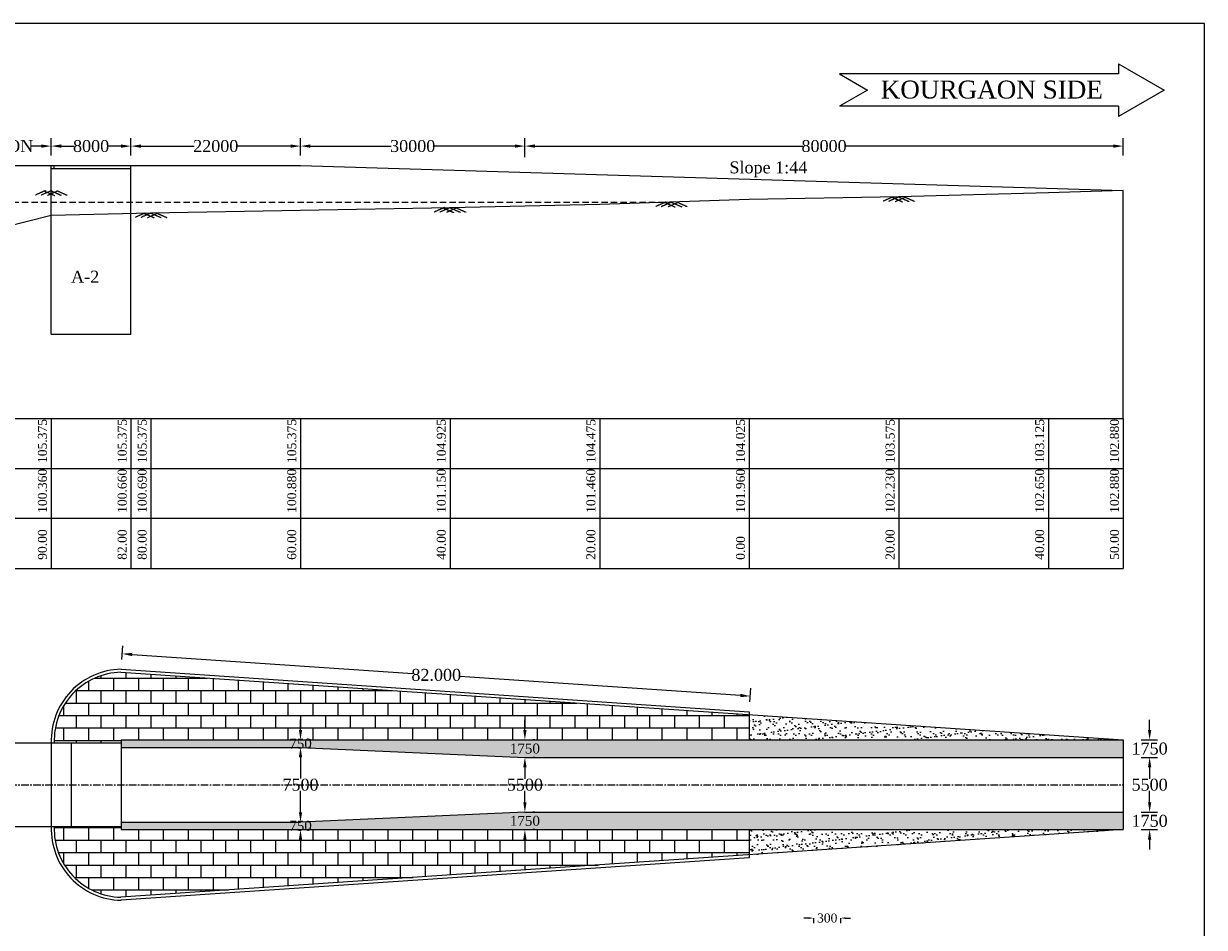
# Model space of a CAD drawing. Header units: millimetres. Extents: x -18859927 to 5748923, y -509130 to 320261.
# Tile 5 of 5: x 5630519 to 5748923, y -394276 to -303623. Entities that reach past the tile are written whole.
import ezdxf

# ---------------------------------------------------------------- set-up
doc = ezdxf.new("R2010")
doc.units = ezdxf.units.MM
doc.header["$MEASUREMENT"] = 0
for name, pattern in [('CENTERX2', [4, 2.5, -0.5, 0.5, -0.5]), ('DASHED2', [9.525, 6.35, -3.175]), ('HIDDEN', [0.375, 0.25, -0.125])]:
    doc.linetypes.add(name, pattern=pattern)
doc.styles.get("Standard").update_dxf_attribs({"font": 'times.ttf'})
doc.styles.add('style1', font='txt.shx', dxfattribs={"height": 1})
doc.dimstyles.get("Standard").update_dxf_attribs({"dimtxt": 400, "dimasz": 215, "dimexe": 0.18, "dimexo": 0.0625, "dimgap": 0.09, "dimtad": 0, "dimtih": 1, "dimtoh": 1, "dimdec": 0, "dimzin": 4, "dimdsep": 46, "dimtxsty": 'Standard', "dimblk": 'OPEN90', "dimcen": 0, "dimadec": 0, "dimazin": 1, "dimtfac": 1, "dimtdec": 0, "dimtix": 1, "dimtofl": 0, "dimtmove": 0, "dimatfit": 3, "dimldrblk": 'OPEN30', "dimfxl": 0, "dimtolj": 1, "dimtzin": 0, "dimarcsym": 0})
pattern_1 = [(0, (24559.8, 26975.8), (0, 1250), []), (90, (24559.8, 26975.8), (-2500, 2e-13), [1250, -1250]), (90, (25809.8, 26975.8), (-2500, 2e-13), [-1250, 1250])]
pattern_2 = [(37.5, (24559.8, 26975.8), (-31.49668, 963.41188), [0, -760, 0, -850, 0, -812.5]), (7.5, (24559.8, 26975.8), (884.88835, 1411.07303), [0, -410, 0, -685, 0, -262.5]), (327.5, (23944.8, 26975.8), (1557.07093, 2.82953), [0, -250, 0, -900, 0, -1175]), (317.5, (23944.8, 26975.8), (1503.0633, 438.83778), [0, -125, 0, -590, 0, -675])]

# ---------------------------------------------------------------- blocks, each defined once
blk = doc.blocks.new('*D26')
at = {"color": 0, "linetype": 'Continuous', "lineweight": -2, "transparency": 16777216}
for p, q in [((5709251, -393342), (5708751, -393342)), ((5709751, -393848), (5709751, -393342)), ((5712451, -393857), (5712451, -393342)), ((5712951, -393342), (5713451, -393342))]:
    blk.add_line(p, q, dxfattribs=at)
at = {"color": 0, "linetype": 'Continuous', "transparency": 16777216}
for points in [[(5709251, -393259), (5709251, -393426), (5709751, -393342)], [(5712951, -393259), (5712951, -393426), (5712451, -393342)]]:
    blk.add_solid(points, dxfattribs=at)
at = {"layer": 'Defpoints', "color": 0, "linetype": 'Continuous', "transparency": 16777216}
for p in [(5709751, -393848), (5712451, -393342), (5712451, -393857)]:
    blk.add_point(p, dxfattribs=at)
at = {"color": 0, "linetype": 'Continuous', "transparency": 16777216, "insert": (5711101, -393342), "char_height": 500, "attachment_point": 5}
blk.add_mtext('\\A1;{\\H1.8x;300}', dxfattribs=at)
blk = doc.blocks.new('*D35')
at = {"color": 0, "linetype": 'Continuous', "lineweight": -2, "ltscale": 10000, "transparency": 16777216}
for p, q in [((5614628, -316765), (5614628, -315110)), ((5615628, -315910), (5616626, -315910)), ((5632285, -315910), (5631288, -315910)), ((5633285, -316765), (5633285, -315110))]:
    blk.add_line(p, q, dxfattribs=at)
at = {"color": 0, "linetype": 'Continuous', "ltscale": 10000, "transparency": 16777216}
for points in [[(5615628, -315743), (5615628, -316076), (5614628, -315910)], [(5632285, -315743), (5632285, -316076), (5633285, -315910)]]:
    blk.add_solid(points, dxfattribs=at)
at = {"layer": 'Defpoints', "color": 0, "linetype": 'Continuous', "ltscale": 10000, "transparency": 16777216}
for p in [(5614628, -315910), (5614628, -317765), (5633285, -317765)]:
    blk.add_point(p, dxfattribs=at)
at = {"color": 0, "linetype": 'Continuous', "ltscale": 10000, "transparency": 16777216, "insert": (5623957, -315910), "char_height": 500, "attachment_point": 5}
blk.add_mtext('\\A1;{\\H2.4x;BRIDGE PORTION}', dxfattribs=at)
blk = doc.blocks.new('*D48')
at = {"color": 0, "linetype": 'Continuous', "lineweight": -2, "ltscale": 10000, "transparency": 16777216}
for p, q in [((5633285, -316867), (5633285, -315110)), ((5634285, -315910), (5635599, -315910)), ((5640285, -315910), (5638972, -315910)), ((5641285, -316867), (5641285, -315110))]:
    blk.add_line(p, q, dxfattribs=at)
at = {"color": 0, "linetype": 'Continuous', "ltscale": 10000, "transparency": 16777216}
for points in [[(5634285, -315743), (5634285, -316076), (5633285, -315910)], [(5640285, -315743), (5640285, -316076), (5641285, -315910)]]:
    blk.add_solid(points, dxfattribs=at)
at = {"layer": 'Defpoints', "color": 0, "linetype": 'Continuous', "ltscale": 10000, "transparency": 16777216}
for p in [(5641285, -315910), (5633285, -317867), (5641285, -317867)]:
    blk.add_point(p, dxfattribs=at)
at = {"color": 0, "linetype": 'Continuous', "ltscale": 10000, "transparency": 16777216, "insert": (5637285, -315910), "char_height": 500, "attachment_point": 5}
blk.add_mtext('\\A1;{\\H2.4x;8000}', dxfattribs=at)
blk = doc.blocks.new('*D54')
at = {"color": 0, "linetype": 'Continuous', "lineweight": -2, "ltscale": 10000, "transparency": 16777216}
for p, q in [((5658285, -374470), (5658285, -373470)), ((5659285, -375470), (5659085, -375470)), ((5659285, -376220), (5659085, -376220)), ((5658285, -377220), (5658285, -378220))]:
    blk.add_line(p, q, dxfattribs=at)
at = {"color": 0, "linetype": 'Continuous', "ltscale": 10000, "transparency": 16777216}
for points in [[(5658119, -374470), (5658452, -374470), (5658285, -375470)], [(5658119, -377220), (5658452, -377220), (5658285, -376220)]]:
    blk.add_solid(points, dxfattribs=at)
at = {"layer": 'Defpoints', "color": 0, "linetype": 'Continuous', "ltscale": 10000, "transparency": 16777216}
for p in [(5658285, -375470), (5658285, -376220), (5658285, -376220)]:
    blk.add_point(p, dxfattribs=at)
at = {"color": 0, "linetype": 'Continuous', "ltscale": 10000, "transparency": 16777216, "insert": (5658285, -375845), "char_height": 500, "attachment_point": 5}
blk.add_mtext('\\A1;{\\H2x;750}', dxfattribs=at)
blk = doc.blocks.new('*D55')
at = {"color": 0, "linetype": 'Continuous', "lineweight": -2, "ltscale": 10000, "transparency": 16777216}
for p, q in [((5659285, -376220), (5659085, -376220)), ((5658285, -377220), (5658285, -379358)), ((5658285, -382720), (5658285, -380582)), ((5659285, -383720), (5659085, -383720))]:
    blk.add_line(p, q, dxfattribs=at)
at = {"color": 0, "linetype": 'Continuous', "ltscale": 10000, "transparency": 16777216}
for points in [[(5658119, -377220), (5658452, -377220), (5658285, -376220)], [(5658119, -382720), (5658452, -382720), (5658285, -383720)]]:
    blk.add_solid(points, dxfattribs=at)
at = {"layer": 'Defpoints', "color": 0, "linetype": 'Continuous', "ltscale": 10000, "transparency": 16777216}
for p in [(5658285, -376220), (5658285, -383720), (5658285, -383720)]:
    blk.add_point(p, dxfattribs=at)
at = {"color": 0, "linetype": 'Continuous', "ltscale": 10000, "transparency": 16777216, "insert": (5658285, -379970), "char_height": 500, "attachment_point": 5}
blk.add_mtext('\\A1;{\\H2.4x;7500}', dxfattribs=at)
blk = doc.blocks.new('*D56')
at = {"color": 0, "linetype": 'Continuous', "lineweight": -2, "ltscale": 10000, "transparency": 16777216}
for p, q in [((5658285, -382720), (5658285, -381720)), ((5659285, -383720), (5659085, -383720)), ((5659285, -384470), (5659085, -384470)), ((5658285, -385470), (5658285, -386470))]:
    blk.add_line(p, q, dxfattribs=at)
at = {"color": 0, "linetype": 'Continuous', "ltscale": 10000, "transparency": 16777216}
for points in [[(5658119, -382720), (5658452, -382720), (5658285, -383720)], [(5658119, -385470), (5658452, -385470), (5658285, -384470)]]:
    blk.add_solid(points, dxfattribs=at)
at = {"layer": 'Defpoints', "color": 0, "linetype": 'Continuous', "ltscale": 10000, "transparency": 16777216}
for p in [(5658285, -383720), (5658285, -384470), (5658285, -384470)]:
    blk.add_point(p, dxfattribs=at)
at = {"color": 0, "linetype": 'Continuous', "ltscale": 10000, "transparency": 16777216, "insert": (5658285, -384095), "char_height": 500, "attachment_point": 5}
blk.add_mtext('\\A1;{\\H2x;750}', dxfattribs=at)
blk = doc.blocks.new('*D57')
at = {"color": 0, "linetype": 'Continuous', "lineweight": -2, "ltscale": 10000, "transparency": 16777216}
for p, q in [((5680785, -374470), (5680785, -373470)), ((5681785, -375470), (5681585, -375470)), ((5681785, -377220), (5681585, -377220)), ((5680785, -378220), (5680785, -379220))]:
    blk.add_line(p, q, dxfattribs=at)
at = {"color": 0, "linetype": 'Continuous', "ltscale": 10000, "transparency": 16777216}
for points in [[(5680619, -374470), (5680952, -374470), (5680785, -375470)], [(5680619, -378220), (5680952, -378220), (5680785, -377220)]]:
    blk.add_solid(points, dxfattribs=at)
at = {"layer": 'Defpoints', "color": 0, "linetype": 'Continuous', "ltscale": 10000, "transparency": 16777216}
for p in [(5680785, -375470), (5680785, -377220), (5680785, -377220)]:
    blk.add_point(p, dxfattribs=at)
at = {"color": 0, "linetype": 'Continuous', "ltscale": 10000, "transparency": 16777216, "insert": (5680785, -376345), "char_height": 500, "attachment_point": 5}
blk.add_mtext('\\A1;{\\H2x;1750}', dxfattribs=at)
blk = doc.blocks.new('*D58')
at = {"color": 0, "linetype": 'Continuous', "lineweight": -2, "ltscale": 10000, "transparency": 16777216}
for p, q in [((5681785, -377220), (5681585, -377220)), ((5680785, -378220), (5680785, -379360)), ((5680785, -381720), (5680785, -380580)), ((5681785, -382720), (5681585, -382720))]:
    blk.add_line(p, q, dxfattribs=at)
at = {"color": 0, "linetype": 'Continuous', "ltscale": 10000, "transparency": 16777216}
for points in [[(5680619, -378220), (5680952, -378220), (5680785, -377220)], [(5680619, -381720), (5680952, -381720), (5680785, -382720)]]:
    blk.add_solid(points, dxfattribs=at)
at = {"layer": 'Defpoints', "color": 0, "linetype": 'Continuous', "ltscale": 10000, "transparency": 16777216}
for p in [(5680785, -377220), (5680785, -382720), (5680785, -382720)]:
    blk.add_point(p, dxfattribs=at)
at = {"color": 0, "linetype": 'Continuous', "ltscale": 10000, "transparency": 16777216, "insert": (5680785, -379970), "char_height": 500, "attachment_point": 5}
blk.add_mtext('\\A1;{\\H2.4x;5500}', dxfattribs=at)
blk = doc.blocks.new('*D59')
at = {"color": 0, "linetype": 'Continuous', "lineweight": -2, "ltscale": 10000, "transparency": 16777216}
for p, q in [((5680785, -381720), (5680785, -380720)), ((5681785, -382720), (5681585, -382720)), ((5681785, -384470), (5681585, -384470)), ((5680785, -385470), (5680785, -386470))]:
    blk.add_line(p, q, dxfattribs=at)
at = {"color": 0, "linetype": 'Continuous', "ltscale": 10000, "transparency": 16777216}
for points in [[(5680619, -381720), (5680952, -381720), (5680785, -382720)], [(5680619, -385470), (5680952, -385470), (5680785, -384470)]]:
    blk.add_solid(points, dxfattribs=at)
at = {"layer": 'Defpoints', "color": 0, "linetype": 'Continuous', "ltscale": 10000, "transparency": 16777216}
for p in [(5680785, -382720), (5680785, -384470), (5680785, -384470)]:
    blk.add_point(p, dxfattribs=at)
at = {"color": 0, "linetype": 'Continuous', "ltscale": 10000, "transparency": 16777216, "insert": (5680785, -383595), "char_height": 500, "attachment_point": 5}
blk.add_mtext('\\A1;{\\H2x;1750}', dxfattribs=at)
blk = doc.blocks.new('*D61')
at = {"color": 0, "linetype": 'Continuous', "lineweight": -2, "ltscale": 10000, "transparency": 16777216}
for p, q in [((5640364, -367393), (5640455, -366036)), ((5641399, -366902), (5669545, -368800)), ((5702393, -371016), (5674247, -369118)), ((5703353, -371642), (5703444, -370285))]:
    blk.add_line(p, q, dxfattribs=at)
at = {"color": 0, "linetype": 'Continuous', "ltscale": 10000, "transparency": 16777216}
for points in [[(5641410, -366735), (5641388, -367068), (5640401, -366834)], [(5702404, -370850), (5702381, -371183), (5703390, -371084)]]:
    blk.add_solid(points, dxfattribs=at)
at = {"layer": 'Defpoints', "color": 0, "linetype": 'Continuous', "ltscale": 10000, "transparency": 16777216}
for p in [(5640296, -368391), (5703390, -371084), (5703285, -372640)]:
    blk.add_point(p, dxfattribs=at)
at = {"color": 0, "linetype": 'Continuous', "ltscale": 10000, "transparency": 16777216, "insert": (5671896, -368959), "char_height": 500, "attachment_point": 5}
blk.add_mtext('\\A1;{\\H2.4x;82.000}', dxfattribs=at)
blk = doc.blocks.new('*D63')
at = {"color": 0, "linetype": 'Continuous', "lineweight": -2, "ltscale": 10000, "transparency": 16777216}
for p, q in [((5641285, -316867), (5641285, -315110)), ((5642285, -315910), (5647621, -315910)), ((5657285, -315910), (5651950, -315910)), ((5658285, -316867), (5658285, -315110))]:
    blk.add_line(p, q, dxfattribs=at)
at = {"color": 0, "linetype": 'Continuous', "ltscale": 10000, "transparency": 16777216}
for points in [[(5642285, -315743), (5642285, -316076), (5641285, -315910)], [(5657285, -315743), (5657285, -316076), (5658285, -315910)]]:
    blk.add_solid(points, dxfattribs=at)
at = {"layer": 'Defpoints', "color": 0, "linetype": 'Continuous', "ltscale": 10000, "transparency": 16777216}
for p in [(5658285, -315910), (5641285, -317867), (5658285, -317867)]:
    blk.add_point(p, dxfattribs=at)
at = {"color": 0, "linetype": 'Continuous', "ltscale": 10000, "transparency": 16777216, "insert": (5649785, -315910), "char_height": 500, "attachment_point": 5}
blk.add_mtext('\\A1;{\\H2.4x;22000}', dxfattribs=at)
blk = doc.blocks.new('*D64')
at = {"color": 0, "linetype": 'Continuous', "lineweight": -2, "ltscale": 10000, "transparency": 16777216}
for p, q in [((5658285, -316867), (5658285, -315110)), ((5659285, -315910), (5667388, -315910)), ((5679785, -315910), (5671683, -315910)), ((5680785, -317029), (5680785, -315110))]:
    blk.add_line(p, q, dxfattribs=at)
at = {"color": 0, "linetype": 'Continuous', "ltscale": 10000, "transparency": 16777216}
for points in [[(5659285, -315743), (5659285, -316076), (5658285, -315910)], [(5679785, -315743), (5679785, -316076), (5680785, -315910)]]:
    blk.add_solid(points, dxfattribs=at)
at = {"layer": 'Defpoints', "color": 0, "linetype": 'Continuous', "ltscale": 10000, "transparency": 16777216}
for p in [(5680785, -315910), (5658285, -317867), (5680785, -318029)]:
    blk.add_point(p, dxfattribs=at)
at = {"color": 0, "linetype": 'Continuous', "ltscale": 10000, "transparency": 16777216, "insert": (5669535, -315910), "char_height": 500, "attachment_point": 5}
blk.add_mtext('\\A1;{\\H2.4x;30000}', dxfattribs=at)
blk = doc.blocks.new('*D65')
at = {"color": 0, "linetype": 'Continuous', "lineweight": -2, "ltscale": 10000, "transparency": 16777216}
for p, q in [((5680785, -317029), (5680785, -315110)), ((5681785, -315910), (5708656, -315910)), ((5739785, -315910), (5712915, -315910)), ((5740785, -316862), (5740785, -315110))]:
    blk.add_line(p, q, dxfattribs=at)
at = {"color": 0, "linetype": 'Continuous', "ltscale": 10000, "transparency": 16777216}
for points in [[(5681785, -315743), (5681785, -316076), (5680785, -315910)], [(5739785, -315743), (5739785, -316076), (5740785, -315910)]]:
    blk.add_solid(points, dxfattribs=at)
at = {"layer": 'Defpoints', "color": 0, "linetype": 'Continuous', "ltscale": 10000, "transparency": 16777216}
for p in [(5740785, -315910), (5680785, -318029), (5740785, -317862)]:
    blk.add_point(p, dxfattribs=at)
at = {"color": 0, "linetype": 'Continuous', "ltscale": 10000, "transparency": 16777216, "insert": (5710785, -315910), "char_height": 500, "attachment_point": 5}
blk.add_mtext('\\A1;{\\H2.4x;80000}', dxfattribs=at)
blk = doc.blocks.new('*D71')
at = {"color": 0, "linetype": 'Continuous', "lineweight": -2, "ltscale": 10000, "transparency": 16777216}
for p, q in [((5742583, -377220), (5744232, -377220)), ((5743432, -378220), (5743432, -379360)), ((5743432, -381720), (5743432, -380580)), ((5742583, -382720), (5744232, -382720))]:
    blk.add_line(p, q, dxfattribs=at)
at = {"color": 0, "linetype": 'Continuous', "ltscale": 10000, "transparency": 16777216}
for points in [[(5743265, -378220), (5743599, -378220), (5743432, -377220)], [(5743265, -381720), (5743599, -381720), (5743432, -382720)]]:
    blk.add_solid(points, dxfattribs=at)
at = {"layer": 'Defpoints', "color": 0, "linetype": 'Continuous', "ltscale": 10000, "transparency": 16777216}
for p in [(5741583, -377220), (5741583, -382720), (5743432, -382720)]:
    blk.add_point(p, dxfattribs=at)
at = {"color": 0, "linetype": 'Continuous', "ltscale": 10000, "transparency": 16777216, "insert": (5743432, -379970), "char_height": 1200, "attachment_point": 5}
blk.add_mtext('\\A1;5500', dxfattribs=at)
blk = doc.blocks.new('*D72')
at = {"color": 0, "linetype": 'Continuous', "lineweight": -2, "ltscale": 10000, "transparency": 16777216}
for p, q in [((5743432, -374470), (5743432, -373470)), ((5742583, -375470), (5744232, -375470)), ((5742583, -377220), (5744232, -377220)), ((5743432, -378220), (5743432, -379220))]:
    blk.add_line(p, q, dxfattribs=at)
at = {"color": 0, "linetype": 'Continuous', "ltscale": 10000, "transparency": 16777216}
for points in [[(5743265, -374470), (5743599, -374470), (5743432, -375470)], [(5743265, -378220), (5743599, -378220), (5743432, -377220)]]:
    blk.add_solid(points, dxfattribs=at)
at = {"layer": 'Defpoints', "color": 0, "linetype": 'Continuous', "ltscale": 10000, "transparency": 16777216}
for p in [(5741583, -375470), (5741583, -377220), (5743432, -377220)]:
    blk.add_point(p, dxfattribs=at)
at = {"color": 0, "linetype": 'Continuous', "ltscale": 10000, "transparency": 16777216, "insert": (5743432, -376345), "char_height": 1200, "attachment_point": 5}
blk.add_mtext('\\A1;1750', dxfattribs=at)
blk = doc.blocks.new('*D73')
at = {"color": 0, "linetype": 'Continuous', "lineweight": -2, "ltscale": 10000, "transparency": 16777216}
for p, q in [((5743432, -381720), (5743432, -380720)), ((5742583, -382720), (5744232, -382720)), ((5742583, -384470), (5744232, -384470)), ((5743432, -385470), (5743432, -386470))]:
    blk.add_line(p, q, dxfattribs=at)
at = {"color": 0, "linetype": 'Continuous', "ltscale": 10000, "transparency": 16777216}
for points in [[(5743265, -381720), (5743599, -381720), (5743432, -382720)], [(5743265, -385470), (5743599, -385470), (5743432, -384470)]]:
    blk.add_solid(points, dxfattribs=at)
at = {"layer": 'Defpoints', "color": 0, "linetype": 'Continuous', "ltscale": 10000, "transparency": 16777216}
for p in [(5741583, -382720), (5741583, -384470), (5743432, -384470)]:
    blk.add_point(p, dxfattribs=at)
at = {"color": 0, "linetype": 'Continuous', "ltscale": 10000, "transparency": 16777216, "insert": (5743432, -383595), "char_height": 1200, "attachment_point": 5}
blk.add_mtext('\\A1;1750', dxfattribs=at)

msp = doc.modelspace()

# ---------------------------------------------------------------- hatches: boundary and pattern name
at = {"linetype": 'Continuous', "ltscale": 10000}
h = msp.add_hatch(dxfattribs=at)
h.set_pattern_fill('BRICK', scale=5000)
h.set_pattern_definition(pattern_1)
h.paths.add_polyline_path([(5640276.2, -368689.9, 0.41824846), (5633589.4, -375770), (5640285.4, -375770), (5640285.4, -375470), (5703285.4, -375470), (5703285.4, -372940.4)])
h.paths.add_polyline_path([(5657051.9, -376779.3), (5659516.7, -376779.3), (5659516.7, -374894.1), (5657051.9, -374894.1)], flags=9)
h = msp.add_hatch(dxfattribs=at)
h.set_pattern_fill('AR-SAND', scale=500)
h.set_pattern_definition(pattern_2)
h.paths.add_polyline_path([(5703285.4, -372940.4), (5703285.4, -375470), (5740785.4, -375470)])
h = msp.add_hatch(dxfattribs=at)
h.set_pattern_fill('MUDST', scale=1500)
h.set_pattern_definition([(0, (24559.77, 26975.77), (750, 375), [375, -375, 0, -375, 0, -375])])
h.paths.add_polyline_path([(5703285.4, -375470), (5640285.4, -375470), (5640285.4, -376220), (5658285.4, -376220), (5680785.4, -377220), (5703285.4, -377220)])
h.paths.add_polyline_path([(5740785.4, -375470), (5703285.4, -375470), (5703285.4, -377220), (5740785.4, -377220)])
h.paths.add_polyline_path([(5703285.4, -382720), (5680785.4, -382720), (5658285.4, -383720), (5640285.4, -383720), (5640285.4, -384470), (5703285.4, -384470)])
h.paths.add_polyline_path([(5740785.4, -382720), (5703285.4, -382720), (5703285.4, -384470), (5740785.4, -384470)])
h = msp.add_hatch(dxfattribs=at)
h.set_pattern_fill('BRICK', scale=5000)
h.set_pattern_definition(pattern_1)
h.paths.add_polyline_path([(5703285.4, -386999.7), (5703285.4, -384470), (5640285.4, -384470), (5640285.4, -384170), (5633589.4, -384170, 0.41824846), (5640276.2, -391250.2)])
h.paths.add_polyline_path([(5657051.9, -385029.3), (5659516.7, -385029.3), (5659516.7, -383144.1), (5657051.9, -383144.1)], flags=9)
h = msp.add_hatch(dxfattribs=at)
h.set_pattern_fill('AR-SAND', scale=500)
h.set_pattern_definition(pattern_2)
h.paths.add_polyline_path([(5703285.4, -384470), (5703285.4, -386999.7), (5740785.4, -384470)])

# ---------------------------------------------------------------- linework, layer by layer
for p, q in [((5748923.3, -303623.5), (5447176.8, -303623.5)), ((5748923.3, -509129.5), (5748923.3, -303623.5)), ((5606628.3, -317867.1), (5641285.4, -317867.1)), ((5641285.4, -317867.1), (5658285.4, -317867.1)), ((5658285.4, -317867.1), (5740785.4, -320362.1)), ((5740785.4, -343242.1), (5740785.4, -320362.1)), ((5640276.2, -368689.9), (5740785.4, -375470)), ((5640296.4, -368390.6), (5703285.4, -372639.7)), ((5703285.4, -372639.7), (5703285.4, -375470)), ((5658285.4, -376220), (5680785.4, -377220)), ((5740785.4, -375470), (5740785.4, -384470)), ((5680785.4, -382720), (5658285.4, -383720)), ((5703285.4, -384470), (5703285.4, -387300.4))]:
    msp.add_line(p, q, dxfattribs=at)
at = {"color": 0, "linetype": 'Continuous', "ltscale": 10000}
for p, q in [((5740314.8, -307648.6), (5740314.8, -308672)), ((5740314.8, -307648.6), (5744893.3, -310292)), ((5740314.8, -308672), (5712329.4, -308672)), ((5712329.4, -308672), (5715135.3, -310292)), ((5715135.3, -310292), (5712329.4, -311912)), ((5744893.3, -310292), (5740314.8, -312935.4)), ((5740314.8, -311912), (5712329.4, -311912)), ((5740314.8, -311912), (5740314.8, -312935.4)), ((5633285.4, -334782.2), (5633285.4, -317867.1)), ((5633585.4, -318167.1), (5633585.4, -317867.1)), ((5641285.4, -334782.2), (5641285.4, -317867.1)), ((5633285.4, -334782.2), (5641285.4, -334782.2)), ((5633285.4, -343242.1), (5633285.4, -358270.1)), ((5641285.4, -343242.1), (5641285.4, -358270.1)), ((5643285.4, -343242.1), (5643285.4, -358270.1)), ((5658285.4, -343242.1), (5658285.4, -358270.1)), ((5673285.4, -343242.1), (5673285.4, -358270.1)), ((5688285.4, -343242.1), (5688285.4, -358270.1)), ((5703285.4, -343242.1), (5703285.4, -358270.1)), ((5718285.4, -343242.1), (5718285.4, -358270.1)), ((5733285.4, -343242.1), (5733285.4, -358270.1)), ((5740785.4, -343242.1), (5740785.4, -358270.1)), ((5623684.1, -375770), (5640285.4, -375770)), ((5633285.4, -375770), (5633285.4, -384170)), ((5635285.4, -375770), (5635285.4, -384170)), ((5640285.4, -375470), (5740785.4, -375470)), ((5640285.4, -375470), (5640285.4, -384470)), ((5640285.4, -376220), (5658285.4, -376220)), ((5680785.4, -377220), (5740785.4, -377220)), ((5680785.4, -382720), (5740785.4, -382720)), ((5621396.9, -384170), (5640285.4, -384170)), ((5740785.4, -384470), (5640276.2, -391250.2)), ((5640285.4, -383720), (5658285.4, -383720)), ((5640285.4, -384470), (5740785.4, -384470)), ((5703285.4, -387300.4), (5640296.4, -391549.5))]:
    msp.add_line(p, q, dxfattribs=at)
at = {"color": 0}
for p, q in [((5633285.4, -318167.1), (5641285.4, -318167.1)), ((5623684.1, -343242.1), (5740785.4, -343242.1)), ((5623684.1, -348242.1), (5738285.4, -348242.1)), ((5623684.1, -348242.1), (5740785.4, -348242.1)), ((5622378, -353242.1), (5740785.4, -353242.1)), ((5457628.3, -358270.1), (5740785.4, -358270.1))]:
    msp.add_line(p, q, dxfattribs=at)
at = {"color": 0, "linetype": 'HIDDEN'}
for p, q in [((5632729.2, -320373.2), (5631702.8, -320826.3)), ((5633285.4, -320392.1), (5632259, -320845.2)), ((5632617.1, -320414.8), (5633643.5, -320868)), ((5633953.7, -320414.8), (5632927.3, -320868)), ((5633285.4, -320392.1), (5634311.8, -320845.2)), ((5633841.6, -320373.2), (5634868, -320826.3)), ((5694929.2, -321523.2), (5693902.8, -321976.3)), ((5695485.4, -321542.1), (5694459, -321995.2)), ((5694817.1, -321564.8), (5695843.5, -322018)), ((5696153.7, -321564.8), (5695127.3, -322018)), ((5695485.4, -321542.1), (5696511.8, -321995.2)), ((5696041.6, -321523.2), (5697068, -321976.3)), ((5717729.2, -320993.2), (5716702.8, -321446.3)), ((5718285.4, -321012.1), (5717259, -321465.2)), ((5717617.1, -321034.8), (5718643.5, -321488)), ((5718953.7, -321034.8), (5717927.3, -321488)), ((5718285.4, -321012.1), (5719311.8, -321465.2)), ((5718841.6, -320993.2), (5719868, -321446.3)), ((5642729.2, -322613.2), (5641702.8, -323066.3)), ((5643285.4, -322632.1), (5642259, -323085.2)), ((5642617.1, -322654.8), (5643643.5, -323108)), ((5643953.7, -322654.8), (5642927.3, -323108)), ((5643285.4, -322632.1), (5644311.8, -323085.2)), ((5643841.6, -322613.2), (5644868, -323066.3)), ((5672729.2, -322073.2), (5671702.8, -322526.3)), ((5673285.4, -322092.1), (5672259, -322545.2)), ((5672617.1, -322114.8), (5673643.5, -322568)), ((5673953.7, -322114.8), (5672927.3, -322568)), ((5673285.4, -322092.1), (5674311.8, -322545.2)), ((5673841.6, -322073.2), (5674868, -322526.3))]:
    msp.add_line(p, q, dxfattribs=at)
at = {"color": 0, "linetype": 'DASHED2', "ltscale": 100}
msp.add_line((5623684.1, -321542.1), (5695485.4, -321542.1), dxfattribs=at)
at = {"color": 0, "linetype": 'CENTERX2', "ltscale": 300}
msp.add_line((5625483.2, -379970), (5740785.4, -379970), dxfattribs=at)
at = {"linetype": 'Continuous', "ltscale": 10000}
msp.add_lwpolyline([(5740785.4, -320362.1), (5733285.4, -320592.1), (5718285.4, -321012.1), (5703285.4, -321282.1), (5688285.4, -321782.1), (5673285.4, -322092.1), (5658285.4, -322362.1), (5643285.4, -322632.1), (5633285.4, -322882.1), (5621396.9, -325881.5)], dxfattribs=at)
at = {"color": 0, "linetype": 'Continuous', "ltscale": 10000}
for centre, radius, start, end in [((5640423.9, -375527.4), 7138.7, 91.111425, 181.947862), ((5640424.5, -375527.7), 6839.4, 91.24263, 182.030809), ((5640423.9, -384412.7), 7138.7, 178.052138, 268.888575), ((5640424.5, -384412.4), 6839.4, 177.969191, 268.75737)]:
    msp.add_arc(centre, radius, start, end, dxfattribs=at)

# ---------------------------------------------------------------- texts
at = {"color": 0, "insert": (5716467.5, -309338.3), "char_height": 1800, "attachment_point": 1, "style": 'style1'}
msp.add_mtext('{\\fTimes New Roman|b0|i0|c0|p18;KOURGAON SIDE}', dxfattribs=at)
at = {"color": 0, "char_height": 1200, "attachment_point": 1}
for s, insert in [('Slope 1:44', (5701296.1, -317444.9)), ('A-2', (5635279.5, -328407.2))]:
    msp.add_mtext(s, dxfattribs=dict(at, insert=insert))
at = {"color": 0, "char_height": 900, "attachment_point": 1, "rotation": 90}
for s, insert in [('105.375', (5631952.2, -347696.7)), ('105.375', (5639952.2, -347696.7)), ('105.375', (5641952.2, -347696.7)), ('105.375', (5656952.2, -347696.7)), ('104.925', (5671952.2, -347696.7)), ('104.475', (5686952.2, -347696.7)), ('104.025', (5701952.2, -347696.7)), ('103.575', (5716952.2, -347696.7)), ('103.125', (5731952.2, -347696.7)), ('102.880', (5739452.2, -347696.7)), ('100.360', (5631952.2, -352696.7)), ('100.660', (5639952.2, -352696.7)), ('100.690', (5641952.2, -352696.7)), ('100.880', (5656952.2, -352696.7)), ('101.150', (5671952.2, -352696.7)), ('101.460', (5686952.2, -352696.7)), ('101.960', (5701952.2, -352696.7)), ('102.230', (5716952.2, -352696.7)), ('102.650', (5731952.2, -352696.7)), ('102.880', (5739452.2, -352696.7)), ('90.00', (5631952.2, -357407.3)), ('82.00', (5639952.2, -357407.3)), ('80.00', (5641952.2, -357407.3)), ('60.00', (5656952.2, -357407.3)), ('40.00', (5671952.2, -357407.3)), ('20.00', (5686952.2, -357407.3)), ('0.00', (5701952.2, -357407.3)), ('20.00', (5716952.2, -357407.3)), ('40.00', (5731952.2, -357407.3)), ('50.00', (5739452.2, -357407.3))]:
    msp.add_mtext(s, dxfattribs=dict(at, insert=insert))

# ---------------------------------------------------------------- dimensions: what is measured, and where the dimension line sits
at = {"color": 0, "linetype": 'Continuous', "ltscale": 10000}
dim = msp.add_linear_dim(base=(5614628.3, -315909.5), p1=(5633285.4, -317765.3), p2=(5614628.3, -317765.3), text='{\\H2.4x;BRIDGE PORTION}', dimstyle='Standard', override={"dimtxt": 500, "dimasz": 1000, "dimexe": 800, "dimexo": 1000, "dimfxl": 300}, dxfattribs=at)
dim.commit()
dim.dimension.update_dxf_attribs({"geometry": '*D35', "text_midpoint": (5623956.9, -315909.5)})
at = {"linetype": 'Continuous', "ltscale": 10000}
for base, p1, p2, text, picture, middle in [((5641285.4, -315909.5), (5633285.4, -317867.1), (5641285.4, -317867.1), '{\\H2.4x;<>}', '*D48', (5637285.4, -315909.5)), ((5658285.4, -315909.5), (5641285.4, -317867.1), (5658285.4, -317867.1), '{\\H2.4x;22000}', '*D63', (5649785.4, -315909.5)), ((5680785.4, -315909.5), (5658285.4, -317867.1), (5680785.4, -318028.8), '{\\H2.4x;30000}', '*D64', (5669535.4, -315909.5)), ((5740785.4, -315909.5), (5680785.4, -318028.8), (5740785.4, -317862.5), '{\\H2.4x;80000}', '*D65', (5710785.4, -315909.5))]:
    dim = msp.add_linear_dim(base=base, p1=p1, p2=p2, text=text, dimstyle='Standard', override={"dimtxt": 500, "dimasz": 1000, "dimexe": 800, "dimexo": 1000, "dimfxl": 300}, dxfattribs=at)
    dim.commit()
    dim.dimension.update_dxf_attribs({"geometry": picture, "text_midpoint": middle})
dim = msp.add_aligned_dim(p1=(5640296.4, -368390.6), p2=(5703285.4, -372639.7), distance=1559.7, text='{\\H2.4x;82.000}', dimstyle='Standard', override={"dimtxt": 500, "dimasz": 1000, "dimexe": 800, "dimexo": 1000, "dimfxl": 300}, dxfattribs=at)
dim.commit()
dim.dimension.update_dxf_attribs({"geometry": '*D61', "text_midpoint": (5671895.9, -368959)})
for base, p1, p2, text, picture, middle in [((5658285.4, -376220), (5658285.4, -375470), (5658285.4, -376220), '{\\H2x;750}', '*D54', (5658285.4, -375845)), ((5680785.4, -377220), (5680785.4, -375470), (5680785.4, -377220), '{\\H2x;<>}', '*D57', (5680785.4, -376345)), ((5658285.4, -383720), (5658285.4, -376220), (5658285.4, -383720), '{\\H2.4x;<>}', '*D55', (5658285.4, -379970)), ((5680785.4, -382720), (5680785.4, -377220), (5680785.4, -382720), '{\\H2.4x;<>}', '*D58', (5680785.4, -379970)), ((5680785.4, -384470), (5680785.4, -382720), (5680785.4, -384470), '{\\H2x;<>}', '*D59', (5680785.4, -383595)), ((5658285.4, -384470), (5658285.4, -383720), (5658285.4, -384470), '{\\H2x;<>}', '*D56', (5658285.4, -384095))]:
    dim = msp.add_linear_dim(base=base, p1=p1, p2=p2, angle=90, text=text, dimstyle='Standard', override={"dimtxt": 500, "dimasz": 1000, "dimexe": 800, "dimexo": 1000, "dimfxl": 300}, dxfattribs=at)
    dim.commit()
    dim.dimension.update_dxf_attribs({"geometry": picture, "text_midpoint": middle})
for base, p1, p2, picture, middle in [((5743432.1, -377220), (5741583, -375470), (5741583, -377220), '*D72', (5743432.1, -376345)), ((5743432.1, -382720), (5741583, -377220), (5741583, -382720), '*D71', (5743432.1, -379970)), ((5743432.1, -384470), (5741583, -382720), (5741583, -384470), '*D73', (5743432.1, -383595))]:
    dim = msp.add_linear_dim(base=base, p1=p1, p2=p2, angle=90, dimstyle='Standard', override={"dimtxt": 1200, "dimasz": 1000, "dimexe": 800, "dimexo": 1000, "dimfxl": 300}, dxfattribs=at)
    dim.commit()
    dim.dimension.update_dxf_attribs({"geometry": picture, "text_midpoint": middle})
at = {"color": 0, "linetype": 'Continuous'}
dim = msp.add_linear_dim(base=(5712450.6, -393342.3), p1=(5709750.6, -393848.2), p2=(5712450.6, -393856.8), text='{\\H1.8x;300}', dimstyle='Standard', override={"dimtxt": 500, "dimasz": 500, "dimfxl": 300}, dxfattribs=at)
dim.commit()
dim.dimension.update_dxf_attribs({"geometry": '*D26', "text_midpoint": (5711100.6, -393342.3)})

doc.saveas('drawing.dxf')
